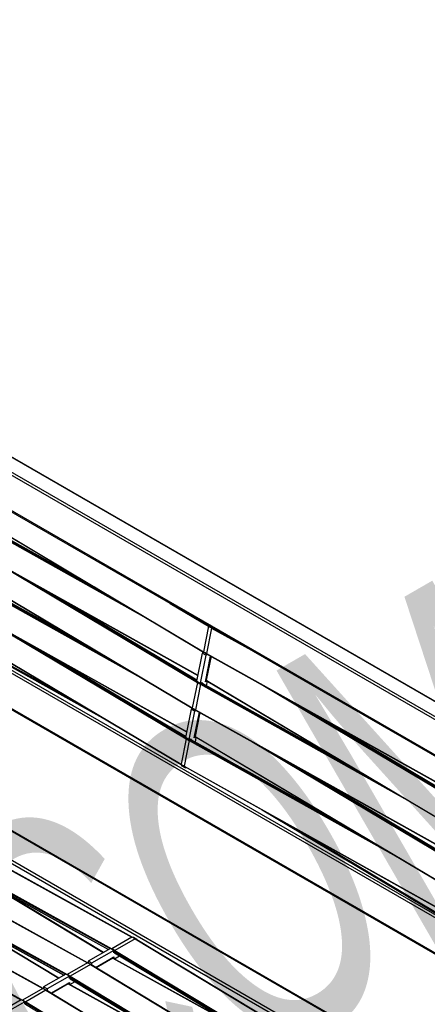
# Model space of a CAD drawing. Header units: millimetres. Extents: x 30 to 8370, y 120 to 5910.
# Tile 6 of 18: x 2359 to 2911, y 2050 to 3384. Entities that reach past the tile are written whole.
import ezdxf

# ---------------------------------------------------------------- set-up
doc = ezdxf.new("R2010")
doc.units = ezdxf.units.MM
doc.header["$LTSCALE"] = 20
doc.layers.add('FORMAT', color=7, linetype='Continuous')
doc.styles.add('SLDTEXTSTYLE0', font='TXT', dxfattribs={"width": 0.605})

msp = doc.modelspace()

# ---------------------------------------------------------------- linework, layer by layer
at = {"color": 7, "linetype": 'Continuous', "lineweight": 25}
for p, q in [((3080.9563889, 2347.4842389), (1383.9001141, 3327.1739731)), ((3075.3569403, 2346.5025609), (1384.9003288, 3322.3823905)), ((3104.6797969, 2354.0527204), (1407.6235221, 3333.7424545)), ((3105.0842174, 2354.2429477), (1408.9360727, 3333.4084295)), ((3007.4146609, 2337.9271772), (1435.7519886, 3245.2287255)), ((1439.0894078, 3241.7817036), (3005.0605469, 2337.7658074)), ((2968.0112882, 2140.2740926), (1396.3486158, 3047.5756409)), ((2966.9548468, 2145.0981341), (1401.9480645, 3048.5573189)), ((1326.0522224, 3038.8388874), (3022.2003672, 2059.6734056)), ((3018.862948, 2063.1204275), (1328.4063365, 3039.0002572)), ((3007.994503, 1904.0391319), (1312.8716041, 2882.612752)), ((3004.3281344, 1905.2540056), (1313.8715228, 2881.1338353)), ((2910.9900392, 1919.9493517), (1339.3273669, 2827.2508999)), ((2905.5756538, 1918.7204794), (1340.7415805, 2822.0799614)), ((2218.7822027, 2748.5517765), (2508.9357921, 2586.1619431)), ((2220.6072959, 2749.0569197), (2466.5263918, 2611.4237405)), ((2463.8198558, 2613.0359294), (2220.8546802, 2749.0158924)), ((2227.9576552, 2753.9044211), (2607.965641, 2527.5469473)), ((2228.0452526, 2753.4786188), (2608.0532384, 2527.1211451)), ((2218.2072445, 2747.83015), (2537.9222784, 2568.8957065)), ((2211.3235227, 2713.3003943), (2600.3125866, 2495.5954561)), ((2211.4137269, 2712.8723668), (2600.2448758, 2495.2558087)), ((2203.0155827, 2671.6265512), (2522.7306167, 2492.6921076)), ((2203.5905409, 2672.3481776), (2493.7441303, 2509.9583442)), ((2205.4156341, 2672.8533209), (2451.33473, 2535.2201416)), ((2448.628194, 2536.8323305), (2205.6630184, 2672.8122935)), ((2212.7659934, 2677.7008222), (2592.7739792, 2451.3433484)), ((2212.8535908, 2677.2750199), (2592.8615766, 2450.9175462)), ((2329.8724621, 2646.5747405), (2599.657701, 2485.8731041)), ((2196.1318609, 2637.0967954), (2585.1209248, 2419.3918572)), ((2196.2220651, 2636.668768), (2585.053214, 2419.0522098)), ((2359.4338515, 2630.0301611), (2600.2325513, 2486.5947928)), ((2197.5743316, 2601.4972233), (2577.5823174, 2375.1397495)), ((2403.6681248, 2605.2736303), (2598.98395, 2488.9308206)), ((2599.0027775, 2489.0252621), (2406.6033082, 2603.6309005)), ((2188.7111146, 2595.9698303), (2478.5524686, 2433.7547453)), ((2190.5359875, 2596.4750969), (2436.1430682, 2459.0165427)), ((2197.661929, 2601.0714211), (2577.6699149, 2374.7139473)), ((2562.9796944, 2592.9736514), (2614.8493628, 2562.076703)), ((2314.6808003, 2570.3711416), (2584.4660392, 2409.6695053)), ((2614.8493628, 2562.076703), (2607.965641, 2527.5469473)), ((2344.2421897, 2553.8265622), (2585.0408895, 2410.391194)), ((2619.0260411, 2559.666871), (2612.1423193, 2525.1371152)), ((2619.0260411, 2559.666871), (2672.7763176, 2529.5894099)), ((2388.476463, 2529.0700314), (2583.7922882, 2412.7272217)), ((2583.8111157, 2412.8216632), (2391.4116464, 2527.4273016)), ((2606.3204591, 2525.731824), (2598.7246282, 2487.6300246)), ((2611.0345043, 2523.0104636), (2603.4386734, 2484.9086642)), ((2609.0577754, 2526.4897257), (2606.3204591, 2525.731824)), ((2611.0345043, 2523.0104636), (2606.3204591, 2525.731824)), ((2608.091749, 2527.0940896), (2612.2636611, 2524.6870737)), ((2613.7718206, 2523.7683654), (2609.0577754, 2526.4897257)), ((2610.7381836, 2486.9297354), (2617.6638401, 2521.6698422)), ((2613.7718206, 2523.7683654), (2611.0345043, 2523.0104636)), ((2618.1666752, 2521.3884668), (2611.7360697, 2489.1316083)), ((2612.1423193, 2525.1371152), (2995.9962779, 2310.3409648)), ((2612.2239353, 2524.7138921), (2995.9285642, 2310.0013032)), ((2613.7860546, 2523.8397649), (2613.7718206, 2523.7683654)), ((2599.657701, 2485.8731041), (2592.7739792, 2451.3433484)), ((2603.8343793, 2483.4632721), (2596.9506576, 2448.9335163)), ((2603.4386734, 2484.9086642), (2598.7246282, 2487.6300246)), ((2600.4253791, 2486.648202), (2600.2325513, 2486.5947928)), ((2603.4386734, 2484.9086642), (2606.1759897, 2485.6665659)), ((2603.8343793, 2483.4632721), (2880.2469961, 2328.7889104)), ((2605.7007203, 2484.6132212), (2604.3882308, 2484.1967103)), ((2604.3882308, 2484.1967103), (2851.4137054, 2345.9667407)), ((2606.1759897, 2485.6665659), (2605.93862, 2484.4758847)), ((2606.3925486, 2484.6015673), (2809.2308418, 2371.0977632)), ((2806.5390319, 2372.701446), (2606.6398945, 2484.5605639)), ((2613.4754999, 2487.6876371), (2610.7381836, 2486.9297354)), ((2613.4754999, 2487.6876371), (2611.1561953, 2489.0265432)), ((2611.1668312, 2489.0798946), (2611.8723216, 2488.6727071)), ((2611.7360697, 2489.1316083), (2990.5487727, 2263.4487192)), ((2611.8317574, 2488.7009885), (2990.4821978, 2263.1147696)), ((2612.2286437, 2481.4332239), (2613.4754999, 2487.6876371)), ((2688.4382721, 2482.0660418), (2997.4324944, 2297.9784749)), ((2717.846467, 2465.609869), (2997.6221205, 2298.9296672)), ((2591.1287973, 2449.5282251), (2583.5329664, 2411.4264257)), ((2595.8428425, 2446.8068648), (2588.2470116, 2408.7050653)), ((2593.8661136, 2450.2861268), (2591.1287973, 2449.5282251)), ((2595.8428425, 2446.8068648), (2591.1287973, 2449.5282251)), ((2592.9000872, 2450.8904907), (2597.0719993, 2448.4834748)), ((2598.5801588, 2447.5647665), (2593.8661136, 2450.2861268)), ((2595.5465218, 2410.7261365), (2602.4721783, 2445.4662433)), ((2598.5801588, 2447.5647665), (2595.8428425, 2446.8068648)), ((2602.9750134, 2445.1848679), (2596.5444079, 2412.9280094)), ((2596.9506576, 2448.9335163), (2980.8046161, 2234.1373659)), ((2597.0322735, 2448.5102932), (2980.7369024, 2233.7977043)), ((2598.5943928, 2447.636166), (2598.5801588, 2447.5647665)), ((2761.8542082, 2440.9841144), (2994.4192363, 2302.4302934)), ((2994.4380676, 2302.5247541), (2764.7746668, 2439.3498907)), ((2584.4660392, 2409.6695053), (2577.5823174, 2375.1397495)), ((2588.6427175, 2407.2596732), (2581.7589958, 2372.7299175)), ((2588.2470116, 2408.7050653), (2583.5329664, 2411.4264257)), ((2585.2337173, 2410.4446031), (2585.0408895, 2410.391194)), ((2588.2470116, 2408.7050653), (2590.9843279, 2409.462967)), ((2588.6427175, 2407.2596732), (2865.0553343, 2252.5853115)), ((2590.5090585, 2408.4096224), (2589.196569, 2407.9931114)), ((2589.196569, 2407.9931114), (2836.2220436, 2269.7631418)), ((2590.9843279, 2409.462967), (2590.7469582, 2408.2722858)), ((2591.2008868, 2408.3979685), (2794.03918, 2294.8941643)), ((2791.3473701, 2296.4978471), (2591.4482327, 2408.356965)), ((2598.2838381, 2411.4840383), (2595.5465218, 2410.7261365)), ((2598.2838381, 2411.4840383), (2595.9645335, 2412.8229443)), ((2595.9751694, 2412.8762958), (2596.6806598, 2412.4691082)), ((2596.5444079, 2412.9280094), (2975.3571109, 2187.2451203)), ((2596.6400956, 2412.4973896), (2975.290536, 2186.9111707)), ((2597.0369819, 2405.229625), (2598.2838381, 2411.4840383)), ((2673.2466103, 2405.8624429), (2982.2408326, 2221.774876)), ((2702.6548052, 2389.4062702), (2982.4304588, 2222.7260683)), ((2577.7084254, 2374.6868918), (2581.8803375, 2372.2798759)), ((2578.6828564, 2374.1246866), (2578.4370821, 2372.8918467)), ((2583.1511273, 2370.1704864), (2578.4370821, 2372.8918467)), ((2581.7589958, 2372.7299175), (2965.6129543, 2157.933767)), ((2581.8406117, 2372.3066943), (2965.5452406, 2157.5941054)), ((2583.402731, 2371.4325671), (2583.1511273, 2370.1704864)), ((2583.1511273, 2370.1704864), (2584.8282908, 2370.6348554)), ((2746.6625464, 2364.7805155), (2979.2275745, 2226.2266945)), ((2979.2464058, 2226.3211552), (2749.583005, 2363.1462918)), ((2092.7973468, 2348.6880019), (2472.2928158, 2120.0728541)), ((2472.4910288, 2120.18728), (2093.1327761, 2348.7197662)), ((2122.9675597, 2355.3204146), (2511.1514016, 2140.9820764)), ((2511.4825485, 2141.0163126), (2123.2987066, 2355.3546507)), ((2032.4575682, 2313.8545891), (2411.9530371, 2085.2394413)), ((2412.1512501, 2085.3538672), (2032.7929974, 2313.8863534)), ((2062.6277811, 2320.4870018), (2450.811623, 2106.1486637)), ((2451.1427698, 2106.1828998), (2062.9589279, 2320.521238)), ((2687.4631434, 2313.2026713), (2963.7521477, 2148.5996888)), ((2002.2880024, 2285.6535891), (2390.4718443, 2071.3152509)), ((2390.8029912, 2071.349487), (2002.6191493, 2285.6878252)), ((2731.4708846, 2288.5769166), (2964.0359127, 2150.0230956)), ((2248.4500514, 2255.153743), (2483.8099394, 2125.1981863)), ((2269.8735345, 2242.2478372), (2481.5077934, 2125.3925474)), ((2188.1102727, 2220.3203302), (2423.4701608, 2090.3647735)), ((2313.1953713, 2216.1499548), (2479.5799105, 2124.2796043)), ((2209.5337558, 2207.4144245), (2421.1680147, 2090.5591346)), ((2317.7518083, 2213.4050722), (2479.3771426, 2124.1625489)), ((2127.7704941, 2185.4869174), (2363.1303821, 2055.5313607)), ((2252.8555927, 2181.316542), (2419.2401318, 2089.4461915)), ((2257.4120297, 2178.5716594), (2419.0373639, 2089.3291361)), ((2149.1939771, 2172.5810117), (2360.8282361, 2055.7257219)), ((2511.1514016, 2140.9820764), (2483.8099394, 2125.1981863)), ((2515.3265428, 2138.5699846), (2487.9850806, 2122.7860944)), ((2515.6573566, 2138.6045372), (2511.4809774, 2141.0171881)), ((2513.1246237, 2140.3783918), (2512.8555958, 2140.2230853)), ((2517.8386689, 2137.6570314), (2513.1246237, 2140.3783918)), ((2515.3265428, 2138.5699846), (2889.6067479, 1913.0471418)), ((2889.804976, 1913.1615764), (2515.6558362, 2138.6054457)), ((2517.8386689, 2137.6570314), (2517.5277337, 2137.4775324)), ((2517.8386689, 2137.2901781), (2517.8386689, 2137.6570314)), ((2482.0119253, 2125.6835766), (2451.842036, 2108.2668702)), ((2486.7259705, 2122.9622162), (2456.5560812, 2105.5455098)), ((2486.7259705, 2122.9622162), (2482.0119253, 2125.6835766)), ((2486.7259705, 2119.696053), (2486.7259705, 2122.9622162)), ((2487.4930598, 2121.9820202), (2487.4308799, 2120.3776616)), ((2487.4930598, 2121.9820202), (2697.7706898, 1995.2790628)), ((2487.9850806, 2122.7860944), (2719.5522923, 1983.2550821)), ((2456.5560812, 2105.5455098), (2451.842036, 2108.2668702)), ((2451.842036, 2108.2668702), (2451.842036, 2105.7789089)), ((2461.8018114, 2099.8640367), (2486.7259705, 2114.2524475)), ((2485.0329559, 2112.49849), (2462.4600379, 2099.4674218)), ((2485.368406, 2112.5303585), (2484.5558522, 2112.9996649)), ((2485.0329559, 2112.49849), (2871.5975355, 1899.1053292)), ((2871.7897207, 1899.2162753), (2485.3700501, 2112.5294427)), ((2487.6687796, 2120.240325), (2486.7259705, 2119.696053)), ((2486.7259705, 2114.2524475), (2486.7259705, 2111.7809413)), ((2487.429635, 2111.3925012), (2494.4036716, 2115.4185268)), ((2487.6687796, 2119.6986979), (2654.6753873, 2019.0687302)), ((2487.8047602, 2119.3947061), (2650.2805094, 2021.494811)), ((2450.811623, 2106.1486637), (2423.4701608, 2090.3647735)), ((2454.9867641, 2103.7365718), (2427.6453019, 2087.9526817)), ((2455.317578, 2103.7711245), (2451.1411987, 2106.1837753)), ((2454.9867641, 2103.7365718), (2829.2669692, 1878.213729)), ((2829.4651973, 1878.3281637), (2455.3160576, 2103.7720329)), ((2456.5560812, 2105.5455098), (2456.5560812, 2103.0248557)), ((2421.6721467, 2090.8501638), (2391.5022573, 2073.4334574)), ((2426.3861919, 2088.1288034), (2396.2163025, 2070.712097)), ((2426.3861919, 2088.1288034), (2421.6721467, 2090.8501638)), ((2426.3861919, 2084.8626402), (2426.3861919, 2088.1288034)), ((2427.3290009, 2085.4069123), (2426.3861919, 2084.8626402)), ((2427.1532811, 2087.1486074), (2427.0911012, 2085.5442488)), ((2427.1532811, 2087.1486074), (2637.4309111, 1960.44565)), ((2427.3290009, 2084.8652852), (2594.3356087, 1984.2353175)), ((2427.4649816, 2084.5612934), (2589.9407308, 1986.6613982)), ((2427.6453019, 2087.9526817), (2659.2125137, 1948.4216694)), ((2390.4718443, 2071.3152509), (2363.1303821, 2055.5313607)), ((2394.6469854, 2068.903159), (2367.3055232, 2053.1192689)), ((2394.9777993, 2068.9377117), (2390.8014201, 2071.3503626)), ((2396.2163025, 2070.712097), (2391.5022573, 2073.4334574)), ((2391.5022573, 2073.4334574), (2391.5022573, 2070.9454962)), ((2394.6469854, 2068.903159), (2768.9271905, 1843.3803162)), ((2769.1254187, 1843.4947509), (2394.9762789, 2068.9386202)), ((2396.2163025, 2070.712097), (2396.2163025, 2068.1914429)), ((2401.4620327, 2065.0306239), (2426.3861919, 2079.4190348)), ((2424.6931772, 2077.6650772), (2402.1202593, 2064.634009)), ((2425.0286273, 2077.6969457), (2424.2160736, 2078.1662521)), ((2424.6931772, 2077.6650772), (2811.2577568, 1864.2719164)), ((2811.449942, 1864.3828625), (2425.0302714, 2077.69603)), ((2426.3861919, 2079.4190348), (2426.3861919, 2076.9475285)), ((2427.0898564, 2076.5590884), (2434.0638929, 2080.585114)), ((2361.332368, 2056.016751), (2331.1624787, 2038.6000446)), ((2366.0464132, 2053.2953907), (2361.332368, 2056.016751)), ((2366.0464132, 2053.2953907), (2335.8765239, 2035.8786843)), ((2366.0464132, 2050.0292274), (2366.0464132, 2053.2953907)), ((2366.9892222, 2050.5734995), (2366.0464132, 2050.0292274)), ((2366.8135025, 2052.3151946), (2366.7513226, 2050.710836)), ((2366.8135025, 2052.3151946), (2577.0911324, 1925.6122372)), ((2366.9892222, 2050.0318724), (2533.99583, 1949.4019047)), ((2367.3055232, 2053.1192689), (2598.872735, 1913.5882566))]:
    msp.add_line(p, q, dxfattribs=at)
at = {"color": 7, "linetype": 'Continuous', "lineweight": 25, "flags": 128}
for points in [[(2608.0531133, 2527.1212542), (2608.0696917, 2527.1080925), (2608.0918511, 2527.0940329)], [(2612.2238023, 2524.714007), (2612.2370375, 2524.7034823), (2612.2637937, 2524.6870058)], [(2611.2362412, 2489.4280655), (2611.2388706, 2489.4265121), (2611.7360697, 2489.1316083)], [(2611.8316254, 2488.7011017), (2611.8491128, 2488.6873966), (2611.8717319, 2488.6730368)], [(2592.8614515, 2450.9176553), (2592.8780299, 2450.9044936), (2592.9001894, 2450.890434)], [(2597.0321405, 2448.5104081), (2597.0453757, 2448.4998834), (2597.072132, 2448.4834069)], [(2596.0445794, 2413.2244666), (2596.0472088, 2413.2229132), (2596.5444079, 2412.9280094)], [(2596.6399636, 2412.4975028), (2596.657451, 2412.4837977), (2596.6800702, 2412.4694379)], [(2577.6697897, 2374.7140564), (2577.6863681, 2374.7008947), (2577.7085276, 2374.6868351)], [(2581.8404787, 2372.3068092), (2581.8537139, 2372.2962845), (2581.8804702, 2372.279808)], [(2486.7259705, 2122.4408524), (2486.9737942, 2122.2933981), (2487.4930598, 2121.9820202)], [(2484.3480968, 2112.8797303), (2484.5265351, 2112.779837), (2485.0329559, 2112.49849)], [(2426.3861919, 2087.6074397), (2426.6340156, 2087.4599853), (2427.1532811, 2087.1486074)], [(2424.0083182, 2078.0463175), (2424.1867564, 2077.9464242), (2424.6931772, 2077.6650772)], [(2366.0464132, 2052.7740269), (2366.2942369, 2052.6265725), (2366.8135025, 2052.3151946)]]:
    msp.add_lwpolyline(points, dxfattribs=at)
at = {"color": 7, "linetype": 'Continuous', "lineweight": 25}
for centre, radius, start, end in [((2615.8671395, 2561.8733332), 1.0378963, 121.654577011, 168.7001104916), ((2706.0434541, 2715.3083018), 178.3151288, 239.2414755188, 240.7909242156), ((2620.0924241, 2559.4564508), 1.0869449, 124.178268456, 168.8377126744), ((2608.3781577, 2527.4098785), 0.4346929, 161.6196678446, 221.6035891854), ((2699.1597324, 2680.7785461), 178.3151288, 239.2414755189, 240.7909242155), ((2612.5525594, 2524.9967198), 0.4335986, 161.1076442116, 220.6937032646), ((2600.6060402, 2485.7075073), 0.9626887, 112.8278933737, 170.0950089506), ((2690.8517923, 2639.1047029), 178.3151288, 239.2414755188, 240.7909242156), ((2690.9701611, 2639.0358304), 177.4023218, 239.237586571, 240.7872367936), ((2604.8187792, 2483.2957463), 0.9985529, 115.5419810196, 170.3418986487), ((2612.1502283, 2488.9976773), 0.4352756, 162.0797799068, 222.9493235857), ((2593.1864959, 2451.2062796), 0.4346929, 161.6196678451, 221.6035891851), ((2683.9680706, 2604.5749472), 178.3151288, 239.2414755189, 240.7909242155), ((2597.3608976, 2448.7931209), 0.4335986, 161.1076442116, 220.6937032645), ((2585.4143784, 2409.5039085), 0.9626887, 112.8278933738, 170.0950089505), ((2675.6601305, 2562.9011041), 178.3151288, 239.2414755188, 240.7909242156), ((2675.7784993, 2562.8322315), 177.4023218, 239.237586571, 240.7872367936), ((2589.6271174, 2407.0921475), 0.9985529, 115.5419810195, 170.3418986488), ((2596.9585665, 2412.7940784), 0.4352756, 162.0797799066, 222.9493235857), ((2577.9948341, 2375.0026807), 0.4346929, 161.619667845, 221.603589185), ((2668.7764088, 2528.3713483), 178.3151288, 239.2414755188, 240.7909242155), ((2582.1692358, 2372.589522), 0.4335986, 161.1076442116, 220.6937032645), ((2511.3472696, 2140.7078649), 0.3369811, 66.6169760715, 125.5380346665), ((2449.3986479, 2029.2734542), 127.6409765, 58.9015326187, 61.0660931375), ((2515.5209681, 2138.3113396), 0.3235713, 65.3929657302, 126.9324499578), ((2484.3393798, 2124.3624981), 0.9892835, 122.3558199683, 151.1329535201), ((2422.0571857, 2013.4895641), 127.6409765, 58.9015326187, 61.0660931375), ((2488.5544851, 2121.8850971), 1.0658413, 122.2917131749, 174.7825560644), ((2485.2284856, 2112.2201527), 0.3401521, 65.413948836, 125.0877345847), ((2451.007491, 2105.8744521), 0.3369811, 66.6169760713, 125.5380346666), ((2389.0588692, 1994.4400415), 127.6409765, 58.9015326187, 61.0660931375), ((2455.1811894, 2103.4779269), 0.3235713, 65.3929657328, 126.9324499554), ((2423.9996011, 2089.5290854), 0.9892835, 122.3558199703, 151.1329535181), ((2361.717407, 1978.6561513), 127.6409765, 58.9015326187, 61.0660931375), ((2428.2147064, 2087.0516843), 1.0658413, 122.2917131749, 174.7825560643), ((2390.6677123, 2071.0410393), 0.3369811, 66.6169760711, 125.5380346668), ((2328.7190905, 1959.6066287), 127.6409765, 58.9015326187, 61.0660931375), ((2394.8414107, 2068.6445141), 0.3235713, 65.3929657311, 126.9324499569), ((2424.8887069, 2077.3867399), 0.3401521, 65.4139488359, 125.0877345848), ((2363.6598224, 2054.6956726), 0.9892835, 122.3558199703, 151.1329535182), ((2301.3776283, 1943.8227385), 127.6409765, 58.9015326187, 61.0660931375), ((2367.8749277, 2052.2182715), 1.0658413, 122.2917131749, 174.7825560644)]:
    msp.add_arc(centre, radius, start, end, dxfattribs=at)

# ---------------------------------------------------------------- texts
at = {"layer": 'FORMAT', "insert": (2208.3603553, 2214.2491423), "char_height": 449.79166667, "attachment_point": 1, "rotation": 30, "style": 'SLDTEXTSTYLE0'}
msp.add_mtext('COMMERCIAL', dxfattribs=at)

doc.saveas('drawing.dxf')
